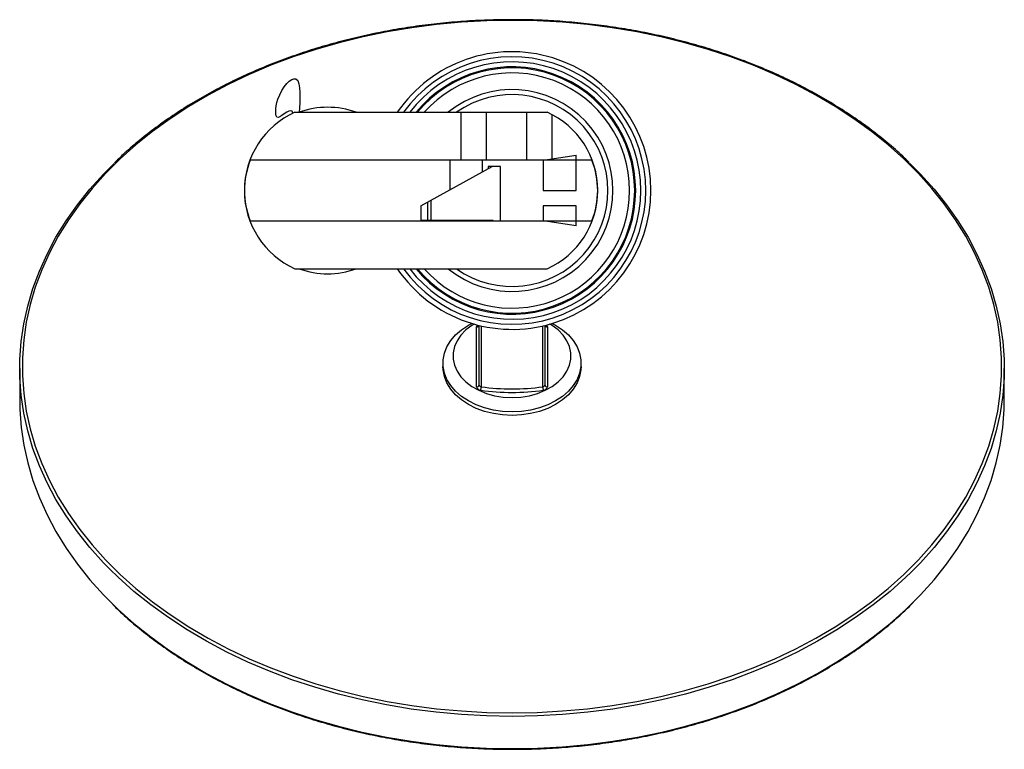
# Paper-space layout '_Superior' of a CAD drawing. Header units: millimetres. Extents: x -97 to 97, y -111 to 34.
import ezdxf

# ---------------------------------------------------------------- set-up
doc = ezdxf.new("R2010")
doc.units = ezdxf.units.MM

psp = doc.layouts.new('_Superior')

# ---------------------------------------------------------------- linework, layer by layer
at = {"color": 7, "linetype": 'Continuous', "lineweight": 25}
for p, q in [((-42.98, 15.5), (6.98, 15.5)), ((-10.07, 6), (-10.07, 15.5)), ((-5.07, 6), (-5.07, 15.5)), ((2.93, 6), (2.93, 15.5)), ((7.93, 6.27), (7.93, 15.04)), ((15.81, 6), (-51.83, 6)), ((-12.31, 6), (-12.31, 0.13)), ((-5.81, 3.7), (-5.81, 6)), ((6.19, 6), (12.69, 7)), ((6.19, 6), (6.19, 0)), ((12.69, 0), (12.69, 7)), ((-18.07, -3.03), (-3.9, 4.75)), ((-2.31, 4.75), (-4.72, 4.75)), ((-4.72, 4.75), (-4.72, 4.3)), ((-2.31, -5.99), (-2.31, 4.75)), ((6.19, 0), (12.69, 0)), ((-16.05, -1.93), (-16.05, -5.9)), ((-18.07, -3.03), (-18.07, -5.9)), ((-16.76, -2.32), (-16.76, -5.9)), ((12.69, -3), (6.19, -3)), ((6.19, -3), (6.19, -6)), ((12.69, -7), (12.69, -3)), ((-51.83, -6), (15.81, -6)), ((-18.07, -5.9), (-3.7, -5.9)), ((-12.31, -5.9), (-12.31, -6)), ((-5.81, -6), (-5.81, -5.9)), ((-4.72, -5.9), (-4.72, -5.99)), ((-4.72, -5.99), (-2.31, -5.99)), ((12.69, -7), (6.19, -6)), ((-42.98, -15.5), (6.98, -15.5)), ((-10.5, -21.91), (-10.5, -22.14)), ((10.5, -21.91), (10.5, -22.14)), ((-7, -38.87), (-7, -26.98)), ((-6.5, -38.52), (-6.5, -26.72)), ((6.5, -26.72), (6.5, -38.52)), ((7, -26.98), (7, -38.87)), ((-13.67, -34.18), (-13.67, -34.89)), ((13.67, -34.89), (13.67, -34.18)), ((-97.5, -35.24), (-97.5, -41.6)), ((97.5, -41.6), (97.5, -35.24))]:
    psp.add_line(p, q, dxfattribs=at)
at = {"color": 8, "linetype": 'Continuous', "lineweight": 25}
for p, q in [((-6.1, -26.82), (-6.1, -38.87)), ((6.1, -38.87), (6.1, -26.82))]:
    psp.add_line(p, q, dxfattribs=at)
at = {"color": 7, "linetype": 'Continuous', "lineweight": 25, "flags": 128}
for points in [[(0, 33.7), (-4.99, 33.61), (-9.97, 33.34), (-14.93, 32.89), (-19.84, 32.25), (-24.7, 31.44), (-29.5, 30.45), (-34.22, 29.29), (-38.84, 27.96), (-43.37, 26.47), (-47.78, 24.81), (-52.06, 22.99), (-56.2, 21.02), (-60.2, 18.9), (-64.03, 16.63), (-67.7, 14.23), (-71.19, 11.7), (-74.48, 9.05), (-77.58, 6.28), (-80.48, 3.4), (-83.16, 0.42), (-85.62, -2.65), (-87.85, -5.81), (-89.85, -9.05), (-91.62, -12.35), (-93.13, -15.72), (-94.41, -19.13), (-95.43, -22.59), (-96.2, -26.08), (-96.71, -29.59), (-96.97, -33.12), (-96.97, -36.65), (-96.71, -40.18), (-96.2, -43.69), (-95.43, -47.18), (-94.41, -50.64), (-93.13, -54.06), (-91.62, -57.42), (-89.85, -60.73), (-87.85, -63.96), (-85.62, -67.12), (-83.16, -70.2), (-80.48, -73.18), (-77.58, -76.06), (-74.48, -78.83), (-71.19, -81.48), (-67.7, -84.01), (-64.03, -86.41), (-60.2, -88.67), (-56.2, -90.79), (-52.06, -92.76), (-47.78, -94.58), (-43.37, -96.24), (-38.84, -97.74), (-34.22, -99.07), (-29.5, -100.23), (-24.7, -101.21), (-19.84, -102.03), (-14.93, -102.66), (-9.97, -103.11), (-4.99, -103.39), (0, -103.48), (4.99, -103.39), (9.97, -103.11), (14.93, -102.66), (19.84, -102.03), (24.7, -101.21), (29.5, -100.23), (34.22, -99.07), (38.84, -97.74), (43.37, -96.24), (47.78, -94.58), (52.06, -92.76), (56.2, -90.79), (60.2, -88.67), (64.03, -86.41), (67.7, -84.01), (71.19, -81.48), (74.48, -78.83), (77.58, -76.06), (80.48, -73.18), (83.16, -70.2), (85.62, -67.12), (87.85, -63.96), (89.85, -60.73), (91.62, -57.42), (93.13, -54.06), (94.41, -50.64), (95.43, -47.18), (96.2, -43.69), (96.71, -40.18), (96.97, -36.65), (96.97, -33.12), (96.71, -29.59), (96.2, -26.08), (95.43, -22.59), (94.41, -19.13), (93.13, -15.72), (91.62, -12.35), (89.85, -9.05), (87.85, -5.81), (85.62, -2.65), (83.16, 0.42), (80.48, 3.4), (77.58, 6.28), (74.48, 9.05), (71.19, 11.7), (67.7, 14.23), (64.03, 16.63), (60.2, 18.9), (56.2, 21.02), (52.06, 22.99), (47.78, 24.81), (43.37, 26.47), (38.84, 27.96), (34.22, 29.29), (29.5, 30.45), (24.7, 31.44), (19.84, 32.25), (14.93, 32.89), (9.97, 33.34), (4.99, 33.61), (0, 33.7)], [(-79.64, -75.01), (-80.89, -73.73), (-83.59, -70.73), (-86.06, -67.64), (-88.31, -64.47), (-90.32, -61.21), (-92.09, -57.89), (-93.61, -54.51), (-94.89, -51.08), (-95.92, -47.6), (-96.69, -44.09), (-97.21, -40.56), (-97.47, -37.02), (-97.47, -33.47), (-97.21, -29.92), (-96.69, -26.39), (-95.92, -22.88), (-94.89, -19.41), (-93.61, -15.97), (-92.09, -12.59), (-90.32, -9.27), (-88.31, -6.01), (-86.06, -2.84), (-83.59, 0.25), (-80.89, 3.25), (-78.78, 5.38)], [(78.74, 5.42), (80.89, 3.25), (83.59, 0.25), (86.06, -2.84), (88.31, -6.01), (90.32, -9.27), (92.09, -12.59), (93.61, -15.97), (94.89, -19.41), (95.92, -22.88), (96.69, -26.39), (97.21, -29.92), (97.47, -33.47), (97.47, -37.02), (97.21, -40.56), (96.69, -44.09), (95.92, -47.6), (94.89, -51.08), (93.61, -54.51), (92.09, -57.89), (90.32, -61.21), (88.31, -64.47), (86.06, -67.64), (83.59, -70.73), (80.89, -73.73), (79.07, -75.58)], [(7.96, -26.32), (8.63, -26.68), (9.99, -27.58), (11.17, -28.61), (12.14, -29.73), (12.88, -30.94), (13.39, -32.21), (13.64, -33.52), (13.64, -34.84), (13.39, -36.15), (12.88, -37.42), (12.14, -38.63), (11.17, -39.75), (9.99, -40.78), (8.63, -41.68), (7.1, -42.44), (5.45, -43.05), (3.69, -43.49), (1.86, -43.76), (0, -43.85), (-1.86, -43.76), (-3.69, -43.49), (-5.45, -43.05), (-7.1, -42.44), (-8.63, -41.68), (-9.99, -40.78), (-11.17, -39.75), (-12.14, -38.63), (-12.88, -37.42), (-13.39, -36.15), (-13.64, -34.84), (-13.64, -33.52), (-13.39, -32.21), (-12.88, -30.94), (-12.14, -29.73), (-11.17, -28.61), (-9.99, -27.58), (-8.63, -26.68), (-7.96, -26.32)], [(-7.52, -26.45), (-7.94, -26.72), (-9.13, -27.62), (-10.11, -28.64), (-10.86, -29.75), (-11.38, -30.93), (-11.64, -32.15), (-11.64, -33.38), (-11.38, -34.6), (-10.86, -35.78), (-10.11, -36.89), (-9.13, -37.91), (-7.94, -38.82), (-6.57, -39.58), (-5.06, -40.2), (-3.44, -40.65), (-1.74, -40.93), (0, -41.02), (1.74, -40.93), (3.44, -40.65), (5.06, -40.2), (6.57, -39.58), (7.94, -38.82), (9.13, -37.91), (10.11, -36.89), (10.86, -35.78), (11.38, -34.6), (11.64, -33.38), (11.64, -32.15), (11.38, -30.93), (10.86, -29.75), (10.11, -28.64), (9.13, -27.62), (7.94, -26.72), (7.52, -26.45)], [(13.67, -34.89), (13.64, -35.55), (13.39, -36.85), (12.88, -38.12), (12.14, -39.33), (11.17, -40.46), (9.99, -41.49), (8.63, -42.39), (7.1, -43.15), (5.45, -43.75), (3.69, -44.2), (1.86, -44.46), (0, -44.55), (-1.86, -44.46), (-3.69, -44.2), (-5.45, -43.75), (-7.1, -43.15), (-8.63, -42.39), (-9.99, -41.49), (-11.17, -40.46), (-12.14, -39.33), (-12.88, -38.12), (-13.39, -36.85), (-13.64, -35.55), (-13.67, -34.89)], [(-97.5, -41.6), (-97.47, -43.38), (-97.21, -46.93), (-96.69, -50.46), (-95.92, -53.96), (-94.89, -57.44), (-93.61, -60.87), (-92.09, -64.26), (-90.32, -67.58), (-88.31, -70.83), (-86.06, -74.01), (-83.59, -77.1), (-80.89, -80.09), (-79.13, -81.88)], [(79.54, -81.48), (80.89, -80.09), (83.59, -77.1), (86.06, -74.01), (88.31, -70.83), (90.32, -67.58), (92.09, -64.26), (93.61, -60.87), (94.89, -57.44), (95.92, -53.96), (96.69, -50.46), (97.21, -46.93), (97.47, -43.38), (97.5, -41.6)]]:
    psp.add_lwpolyline(points, dxfattribs=at)
at = {"color": 8, "linetype": 'Continuous', "lineweight": 25, "flags": 128}
for points in [[(79.07, -75.58), (77.98, -76.62), (74.87, -79.41), (71.55, -82.07), (68.05, -84.61), (64.36, -87.03), (60.51, -89.3), (56.49, -91.43), (52.33, -93.41), (48.02, -95.24), (43.59, -96.91), (39.04, -98.41), (34.39, -99.75), (29.65, -100.92), (24.83, -101.91), (19.94, -102.73), (15, -103.36), (10.03, -103.82), (5.02, -104.09), (0, -104.18), (-5.02, -104.09), (-10.03, -103.82), (-15, -103.36), (-19.94, -102.73), (-24.83, -101.91), (-29.65, -100.92), (-34.39, -99.75), (-39.04, -98.41), (-43.59, -96.91), (-48.02, -95.24), (-52.33, -93.41), (-56.49, -91.43), (-60.51, -89.3), (-64.36, -87.03), (-68.05, -84.61), (-71.55, -82.07), (-74.87, -79.41), (-77.98, -76.62), (-79.64, -75.01)], [(-79.13, -81.88), (-77.98, -82.99), (-74.87, -85.77), (-71.55, -88.44), (-68.05, -90.98), (-64.36, -93.39), (-60.51, -95.66), (-56.49, -97.8), (-52.33, -99.78), (-48.02, -101.6), (-43.59, -103.27), (-39.04, -104.78), (-34.39, -106.12), (-29.65, -107.28), (-24.83, -108.27), (-19.94, -109.09), (-15, -109.73), (-10.03, -110.18), (-5.02, -110.46), (0, -110.55), (5.02, -110.46), (10.03, -110.18), (15, -109.73), (19.94, -109.09), (24.83, -108.27), (29.65, -107.28), (34.39, -106.12), (39.04, -104.78), (43.59, -103.27), (48.02, -101.6), (52.33, -99.78), (56.49, -97.8), (60.51, -95.66), (64.36, -93.39), (68.05, -90.98), (71.55, -88.44), (74.87, -85.77), (77.98, -82.99), (79.54, -81.48)]]:
    psp.add_lwpolyline(points, dxfattribs=at)
at = {"color": 7, "linetype": 'Continuous', "lineweight": 25}
for centre, radius, start, end in [((0, 0), 27.5, 214.3077, 145.6923), ((0, 0), 24.5, 219.2461, 140.7539), ((0, 0), 24.3, 219.6324, 140.3676), ((0, 0), 20, 230.805, 129.195), ((-36.5, 0), 16.5, 69.95, 110.05), ((-36, 0), 17, 114.2496, 245.7504), ((0, 0), 17, 294.2496, 65.7504), ((-37, 0), 16, 157.9757, 202.0243), ((1, 0), 15.97, 337.939, 22.061), ((-36.5, 0), 16.5, 249.95, 290.05), ((-6.94, -38.43), 0.446, 261.9505, 348.5782), ((-6.19, -38.74), 0.824, 189.1298, 269.2205), ((-6.09, -38.46), 0.412, 189.1298, 269.2205), ((-9.07, -38.8), 2.97, 345.1387, 358.7904), ((0, 4.08), 43.38, 261.9181, 278.0819), ((6.09, -38.46), 0.412, 270.7795, 350.8702), ((9.07, -38.8), 2.97, 181.2096, 194.8613), ((6.19, -38.74), 0.824, 270.7795, 350.8702), ((6.94, -38.43), 0.446, 191.4218, 278.0495), ((0, 4.08), 44.08, 261.9181, 278.0819)]:
    psp.add_arc(centre, radius, start, end, dxfattribs=at)
at = {"color": 8, "linetype": 'Continuous', "lineweight": 25}
for centre, radius, start, end in [((0, 0), 26.5, 215.7963, 144.2037), ((0, 0), 25.5, 217.4337, 142.5663), ((0, 0), 23.3, 221.7004, 138.2996), ((0, 0), 19, 234.6655, 125.3345), ((-6.44, -27), 0.563, 139.4168, 178.866), ((-6.95, -26.51), 0.482, 263.8505, 333.9193), ((6.95, -26.51), 0.482, 206.0807, 276.1495), ((6.44, -27), 0.563, 1.134, 40.5832)]:
    psp.add_arc(centre, radius, start, end, dxfattribs=at)
at = {"color": 7, "linetype": 'Continuous', "lineweight": 25}
for points, knots in [([(0, 33.85), (-0.83, 33.84), (-3.24, 33.83), (-7.22, 33.68), (-11.93, 33.36), (-16.62, 32.87), (-21.26, 32.22), (-25.85, 31.41), (-30.39, 30.44), (-34.85, 29.32), (-39.23, 28.04), (-43.52, 26.62), (-47.7, 25.05), (-51.77, 23.34), (-55.73, 21.49), (-59.55, 19.51), (-63.23, 17.4), (-66.76, 15.16), (-70.13, 12.8), (-73.34, 10.33), (-76.21, 7.91), (-77.93, 6.27), (-78.71, 5.52)], [0, 0, 0, 0, 0.027206, 0.078864, 0.130527, 0.18219, 0.233853, 0.285518, 0.337183, 0.388849, 0.440516, 0.492185, 0.543854, 0.595525, 0.647196, 0.698868, 0.75054, 0.802212, 0.853883, 0.905552, 0.957219, 1, 1, 1, 1]), ([(78.65, 5.56), (78.23, 5.98), (76.89, 7.3), (74.43, 9.43), (71.3, 11.94), (67.98, 14.33), (64.5, 16.61), (60.88, 18.77), (57.11, 20.8), (53.2, 22.7), (49.17, 24.46), (45.02, 26.08), (40.77, 27.55), (36.42, 28.88), (31.99, 30.05), (27.48, 31.08), (22.91, 31.94), (18.28, 32.65), (13.61, 33.2), (8.91, 33.59), (4.37, 33.81), (1.39, 33.84), (0, 33.85)], [0, 0, 0, 0, 0.023598, 0.075288, 0.126984, 0.178685, 0.23039, 0.282096, 0.333805, 0.385514, 0.437224, 0.488933, 0.540642, 0.592351, 0.644059, 0.695766, 0.747473, 0.799179, 0.850885, 0.902591, 0.954296, 1, 1, 1, 1]), ([(-43.39, 15.31), (-43.41, 16.04), (-44.89, 15.58), (-47.04, 13.35), (-46.78, 19.3), (-41.42, 24.89), (-42, 17.59), (-42.16, 15.5)], [0, 0, 0, 0, 0.079516, 0.184773, 0.372948, 0.653449, 1, 1, 1, 1]), ([(-79.06, -82.02), (-78.78, -82.3), (-77.6, -83.5), (-75.33, -85.51), (-72.24, -88.06), (-68.97, -90.48), (-65.54, -92.8), (-61.96, -94.99), (-58.23, -97.06), (-54.36, -99), (-50.37, -100.8), (-46.26, -102.46), (-42.04, -103.98), (-37.71, -105.35), (-33.31, -106.57), (-28.82, -107.64), (-24.26, -108.55), (-19.65, -109.31), (-14.99, -109.9), (-10.3, -110.34), (-5.58, -110.61), (-0.85, -110.72), (3.89, -110.67), (8.61, -110.45), (13.32, -110.07), (17.99, -109.54), (22.62, -108.84), (27.2, -107.98), (31.71, -106.97), (36.15, -105.8), (40.5, -104.48), (44.76, -103.02), (48.91, -101.41), (52.95, -99.65), (56.87, -97.77), (60.65, -95.74), (64.28, -93.59), (67.77, -91.32), (71.1, -88.93), (74.25, -86.43), (77.06, -84), (78.72, -82.36), (79.47, -81.62)], [0, 0, 0, 0, 0.007808, 0.033366, 0.058927, 0.084491, 0.110056, 0.135623, 0.161191, 0.186759, 0.212328, 0.237896, 0.263464, 0.289033, 0.3146, 0.340168, 0.365735, 0.391302, 0.416869, 0.442435, 0.468002, 0.493568, 0.519134, 0.544701, 0.570267, 0.595834, 0.621401, 0.646969, 0.672537, 0.698106, 0.723675, 0.749244, 0.774814, 0.800385, 0.825956, 0.851527, 0.877099, 0.90267, 0.92824, 0.95381, 0.979378, 1, 1, 1, 1])]:
    psp.add_open_spline(points, degree=3, knots=knots, dxfattribs=at)

doc.saveas('drawing.dxf')
